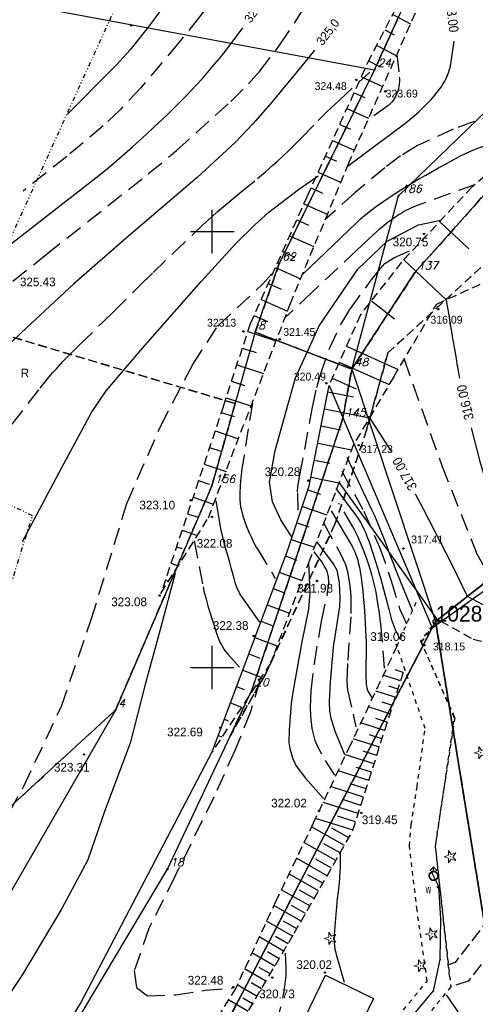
# Model space of a CAD drawing. Extents: x 4615668 to 9294084, y 5331114 to 10688993.
# Tile 105 of 181: x 4655823 to 4655875, y 5335424 to 5335537. Entities that reach past the tile are written whole.
import ezdxf
from ezdxf.enums import TextEntityAlignment as Align

# ---------------------------------------------------------------- set-up
doc = ezdxf.new("R2010")
doc.units = 0
doc.header["$MEASUREMENT"] = 0
for name, pattern in [('CHODNIK', [2, 1.5, -0.5]), ('DIVIDE', [1.25, 0.5, -0.25, 0, -0.25, 0, -0.25]), ('DROGA', [1, 0.5, -0.5]), ('GEN7', [13.75, 9.75, -1.5, 1, -1.5]), ('KONTUR', [1.5, 1, -0.5]), ('SKARPA1', [1.5, 1, -0.5]), ('UZYTEK', [1.5, 1, -0.5]), ('WARSTWICA', [3, 2, -1])]:
    doc.linetypes.add(name, pattern=pattern)
for name, color, linetype in [('1', 7, 'Continuous'), ('10', 7, 'Continuous'), ('13', 7, 'Continuous'), ('16', 7, 'Continuous'), ('17', 7, 'Continuous'), ('2', 7, 'Continuous'), ('25', 7, 'Continuous'), ('38', 7, 'Continuous'), ('47', 7, 'Continuous'), ('50', 7, 'Continuous'), ('51', 7, 'Continuous'), ('52', 7, 'Continuous'), ('57', 7, 'Continuous'), ('58', 7, 'Continuous'), ('59', 7, 'Continuous'), ('60', 7, 'Continuous'), ('62', 7, 'Continuous'), ('7', 4, 'GEN7'), ('9', 7, 'Continuous'), ('SZZPZ_922', 7, 'Continuous')]:
    doc.layers.add(name, color=color, linetype=linetype)
doc.styles.add('ITALICT', font='ITALICT', dxfattribs={"height": 0.2})
doc.styles.add('txt', font='TXT', dxfattribs={"height": 0.2})

# ---------------------------------------------------------------- blocks, each defined once
blk = doc.blocks.new('203')
at = {"layer": '57', "color": 3, "linetype": 'Continuous'}
blk.add_circle((0, 0), 0.045, dxfattribs=at)
blk = doc.blocks.new('DI')
at = {"layer": 'SZZPZ_922', "color": 7, "linetype": 'Continuous', "lineweight": 13}
for p, q in [((-0.74, 0), (-0.23, 0.16)), ((-0.23, 0.7), (0.09, 0.27)), ((-0.23, 0.16), (-0.23, 0.7)), ((0.09, 0.27), (0.6, 0.43)), ((0.6, 0.43), (0.28, 0)), ((-0.23, -0.17), (-0.74, 0)), ((-0.23, -0.7), (-0.23, -0.17)), ((0.09, -0.27), (-0.23, -0.7)), ((0.6, -0.43), (0.09, -0.27)), ((0.28, 0), (0.6, -0.43))]:
    blk.add_line(p, q, dxfattribs=at)
blk.add_circle((0, 0), 0.0203, dxfattribs=at)
blk = doc.blocks.new('WYS')
at = {"layer": '52', "color": 67, "linetype": 'Continuous'}
blk.add_circle((0, 0), 0.08, dxfattribs=at)
blk = doc.blocks.new('*M2252')
at = {"layer": '25', "color": 165, "linetype": 'Continuous'}
blk.add_lwpolyline([(129.515, 148.681), (135.725, 159.181), (140.915, 166.691), (144.955, 174.461), (149.215, 181.711), (155.995, 191.911), (159.565, 196.901), (163.485, 202.201), (165.775, 204.951), (166.565, 208.521), (166.645, 213.161), (166.415, 216.911), (165.645, 218.451)], dxfattribs=at)
blk.add_lwpolyline([(129.515, 148.681), (135.725, 159.181), (140.915, 166.691), (144.955, 174.461), (149.215, 181.711), (155.995, 191.911), (159.565, 196.901), (163.485, 202.201), (165.775, 204.951), (166.565, 208.521), (166.645, 213.161), (166.415, 216.911), (165.645, 218.451)], dxfattribs=at)
for p in [(165.645, 218.451), (166.415, 216.911), (166.645, 213.161), (166.565, 208.521), (165.775, 204.951), (163.485, 202.201), (159.565, 196.901), (155.995, 191.911), (149.215, 181.711), (144.955, 174.461), (140.915, 166.691), (135.725, 159.181), (129.515, 148.681)]:
    blk.add_point(p, dxfattribs=at)
blk = doc.blocks.new('*M2262')
at = {"layer": '25', "color": 165, "linetype": 'Continuous'}
blk.add_lwpolyline([(0.5, 0), (0.5, 0.1), (0.5, 0.2), (0.4, 0.2), (0.4, 0.3), (0.4, 0.4), (0.3, 0.4), (0.2, 0.4), (0.2, 0.5), (0.1, 0.5), (0, 0.5), (-0.1, 0.5), (-0.2, 0.5), (-0.2, 0.4), (-0.3, 0.4), (-0.4, 0.4), (-0.4, 0.3), (-0.4, 0.2), (-0.5, 0.2), (-0.5, 0.1), (-0.5, 0), (-0.5, -0.1), (-0.5, -0.2), (-0.4, -0.2), (-0.4, -0.3), (-0.4, -0.4), (-0.3, -0.4), (-0.2, -0.4), (-0.2, -0.5), (-0.1, -0.5), (0, -0.5), (0.1, -0.5), (0.2, -0.5), (0.2, -0.4), (0.3, -0.4), (0.4, -0.4), (0.4, -0.3), (0.4, -0.2), (0.5, -0.2), (0.5, -0.1), (0.5, 0)], dxfattribs=at)
blk.add_lwpolyline([(0.5, 0), (0.5, 0.1), (0.5, 0.2), (0.4, 0.2), (0.4, 0.3), (0.4, 0.4), (0.3, 0.4), (0.2, 0.4), (0.2, 0.5), (0.1, 0.5), (0, 0.5), (-0.1, 0.5), (-0.2, 0.5), (-0.2, 0.4), (-0.3, 0.4), (-0.4, 0.4), (-0.4, 0.3), (-0.4, 0.2), (-0.5, 0.2), (-0.5, 0.1), (-0.5, 0), (-0.5, -0.1), (-0.5, -0.2), (-0.4, -0.2), (-0.4, -0.3), (-0.4, -0.4), (-0.3, -0.4), (-0.2, -0.4), (-0.2, -0.5), (-0.1, -0.5), (0, -0.5), (0.1, -0.5), (0.2, -0.5), (0.2, -0.4), (0.3, -0.4), (0.4, -0.4), (0.4, -0.3), (0.4, -0.2), (0.5, -0.2), (0.5, -0.1), (0.5, 0)], dxfattribs=at)
for p in [(-0.5, 0.2), (-0.5, 0.1), (-0.4, 0.4), (-0.4, 0.3), (-0.4, 0.2), (-0.3, 0.4), (-0.2, 0.5), (-0.2, 0.4), (-0.1, 0.5), (0, 0.5), (0.1, 0.5), (0.2, 0.5), (0.2, 0.4), (0.3, 0.4), (0.4, 0.4), (0.4, 0.3), (0.4, 0.2), (0.5, 0.2), (0.5, 0.1), (0.5, 0), (-0.5, 0), (-0.5, -0.1), (-0.5, -0.2), (-0.4, -0.2), (-0.4, -0.3), (-0.4, -0.4), (-0.3, -0.4), (-0.2, -0.4), (-0.2, -0.5), (-0.1, -0.5), (0, -0.5), (0.1, -0.5), (0.2, -0.4), (0.2, -0.5), (0.3, -0.4), (0.4, -0.2), (0.4, -0.3), (0.4, -0.4), (0.5, -0.1), (0.5, -0.2)]:
    blk.add_point(p, dxfattribs=at)
blk = doc.blocks.new('800')
at = {"layer": '25', "color": 165, "linetype": 'Continuous'}
blk.add_blockref('*M2262', (0, 0), dxfattribs=at)
blk = doc.blocks.new('*M2256')
at = {"layer": '25', "color": 165, "linetype": 'Continuous'}
blk.add_lwpolyline([(5, 0), (4.9, 0.8), (4.8, 1.5), (4.5, 2.3), (4, 2.9), (3.5, 3.5), (2.9, 4), (2.3, 4.5), (1.5, 4.8), (0.8, 4.9), (0, 5), (-0.8, 4.9), (-1.6, 4.8), (-2.3, 4.5), (-2.9, 4), (-3.5, 3.5), (-4.1, 2.9), (-4.5, 2.3), (-4.8, 1.5), (-4.9, 0.8), (-5, 0), (-4.9, -0.8), (-4.7, -1.6), (-4.4, -2.3), (-4, -3), (-3.5, -3.5), (-2.9, -4.1), (-2.3, -4.5), (-1.5, -4.8), (-0.8, -4.9), (0, -5), (0.8, -4.9), (1.6, -4.7), (2.3, -4.4), (3, -4), (3.6, -3.5), (4.1, -2.9), (4.5, -2.2), (4.8, -1.5), (4.9, -0.8), (5, 0)], dxfattribs=at)
blk.add_lwpolyline([(5, 0), (4.9, 0.8), (4.8, 1.5), (4.5, 2.3), (4, 2.9), (3.5, 3.5), (2.9, 4), (2.3, 4.5), (1.5, 4.8), (0.8, 4.9), (0, 5), (-0.8, 4.9), (-1.6, 4.8), (-2.3, 4.5), (-2.9, 4), (-3.5, 3.5), (-4.1, 2.9), (-4.5, 2.3), (-4.8, 1.5), (-4.9, 0.8), (-5, 0), (-4.9, -0.8), (-4.7, -1.6), (-4.4, -2.3), (-4, -3), (-3.5, -3.5), (-2.9, -4.1), (-2.3, -4.5), (-1.5, -4.8), (-0.8, -4.9), (0, -5), (0.8, -4.9), (1.6, -4.7), (2.3, -4.4), (3, -4), (3.6, -3.5), (4.1, -2.9), (4.5, -2.2), (4.8, -1.5), (4.9, -0.8), (5, 0)], dxfattribs=at)
for p in [(-4.9, 0.8), (-4.8, 1.5), (-4.5, 2.3), (-4.1, 2.9), (-3.5, 3.5), (-2.9, 4), (-2.3, 4.5), (-1.6, 4.8), (-0.8, 4.9), (0, 5), (0.8, 4.9), (1.5, 4.8), (2.3, 4.5), (2.9, 4), (3.5, 3.5), (4, 2.9), (4.5, 2.3), (4.8, 1.5), (4.9, 0.8), (5, 0), (-5, 0), (-4.9, -0.8), (-4.7, -1.6), (-4.4, -2.3), (-4, -3), (-3.5, -3.5), (-2.9, -4.1), (-2.3, -4.5), (-1.5, -4.8), (-0.8, -4.9), (0, -5), (0.8, -4.9), (1.6, -4.7), (2.3, -4.4), (3, -4), (3.6, -3.5), (4.1, -2.9), (4.5, -2.2), (4.8, -1.5), (4.9, -0.8)]:
    blk.add_point(p, dxfattribs=at)
blk = doc.blocks.new('*M2257')
at = {"layer": '25', "color": 165, "linetype": 'Continuous'}
blk.add_lwpolyline([(5, 0), (4.9, 0.8), (4.8, 1.5), (4.5, 2.3), (4, 2.9), (3.5, 3.5), (2.9, 4), (2.3, 4.5), (1.5, 4.8), (0.8, 4.9), (0, 5), (-0.8, 4.9), (-1.6, 4.8), (-2.3, 4.5), (-2.9, 4), (-3.5, 3.5), (-4.1, 2.9), (-4.5, 2.3), (-4.8, 1.5), (-4.9, 0.8), (-5, 0), (-4.9, -0.8), (-4.7, -1.6), (-4.4, -2.3), (-4, -3), (-3.5, -3.5), (-2.9, -4.1), (-2.3, -4.5), (-1.5, -4.8), (-0.8, -4.9), (0, -5), (0.8, -4.9), (1.6, -4.7), (2.3, -4.4), (3, -4), (3.6, -3.5), (4.1, -2.9), (4.5, -2.2), (4.8, -1.5), (4.9, -0.8), (5, 0)], dxfattribs=at)
blk.add_lwpolyline([(5, 0), (4.9, 0.8), (4.8, 1.5), (4.5, 2.3), (4, 2.9), (3.5, 3.5), (2.9, 4), (2.3, 4.5), (1.5, 4.8), (0.8, 4.9), (0, 5), (-0.8, 4.9), (-1.6, 4.8), (-2.3, 4.5), (-2.9, 4), (-3.5, 3.5), (-4.1, 2.9), (-4.5, 2.3), (-4.8, 1.5), (-4.9, 0.8), (-5, 0), (-4.9, -0.8), (-4.7, -1.6), (-4.4, -2.3), (-4, -3), (-3.5, -3.5), (-2.9, -4.1), (-2.3, -4.5), (-1.5, -4.8), (-0.8, -4.9), (0, -5), (0.8, -4.9), (1.6, -4.7), (2.3, -4.4), (3, -4), (3.6, -3.5), (4.1, -2.9), (4.5, -2.2), (4.8, -1.5), (4.9, -0.8), (5, 0)], dxfattribs=at)
for p in [(-4.9, 0.8), (-4.8, 1.5), (-4.5, 2.3), (-4.1, 2.9), (-3.5, 3.5), (-2.9, 4), (-2.3, 4.5), (-1.6, 4.8), (-0.8, 4.9), (0, 5), (0.8, 4.9), (1.5, 4.8), (2.3, 4.5), (2.9, 4), (3.5, 3.5), (4, 2.9), (4.5, 2.3), (4.8, 1.5), (4.9, 0.8), (5, 0), (-5, 0), (-4.9, -0.8), (-4.7, -1.6), (-4.4, -2.3), (-4, -3), (-3.5, -3.5), (-2.9, -4.1), (-2.3, -4.5), (-1.5, -4.8), (-0.8, -4.9), (0, -5), (0.8, -4.9), (1.6, -4.7), (2.3, -4.4), (3, -4), (3.6, -3.5), (4.1, -2.9), (4.5, -2.2), (4.8, -1.5), (4.9, -0.8)]:
    blk.add_point(p, dxfattribs=at)
blk = doc.blocks.new('*M2258')
at = {"layer": '25', "color": 165, "linetype": 'Continuous'}
blk.add_line((0, 5), (0, 10), dxfattribs=at)
blk.add_line((0, 5), (0, 10), dxfattribs=at)
for p in [(0, 10), (0, 5)]:
    blk.add_point(p, dxfattribs=at)
blk = doc.blocks.new('*M2259')
at = {"layer": '25', "color": 165, "linetype": 'Continuous'}
blk.add_line((-3.5, 6.5), (0, 10), dxfattribs=at)
blk.add_line((-3.5, 6.5), (0, 10), dxfattribs=at)
for p in [(-3.5, 6.5), (0, 10)]:
    blk.add_point(p, dxfattribs=at)
blk = doc.blocks.new('*M2260')
at = {"layer": '25', "color": 165, "linetype": 'Continuous'}
blk.add_line((0, 10), (3.5, 6.5), dxfattribs=at)
blk.add_line((0, 10), (3.5, 6.5), dxfattribs=at)
for p in [(0, 10), (3.5, 6.5)]:
    blk.add_point(p, dxfattribs=at)
blk = doc.blocks.new('HYP')
at = {"layer": '25', "color": 165, "linetype": 'Continuous'}
for name in ['*M2256', '*M2257', '*M2259', '*M2258', '*M2260']:
    blk.add_blockref(name, (0, 0), dxfattribs=at)

msp = doc.modelspace()

# ---------------------------------------------------------------- linework, layer by layer
at = {"layer": '1', "color": 2, "linetype": 'Continuous'}
for points in [[(4655870.587, 5335468.295), (4655841.039, 5335411.501), (4655818.654, 5335376.672)], [(4655870.587, 5335468.295), (4655877.367, 5335426.335), (4655899.067, 5335407.035), (4655884.219, 5335384.152), (4655877.687, 5335374.085), (4655910.757, 5335310.245), (4655926.837, 5335250.755), (4655900.717, 5335171.155)]]:
    msp.add_lwpolyline(points, dxfattribs=at)
at = {"layer": '13', "color": 7, "linetype": 'Continuous'}
msp.add_lwpolyline([(4655863.466, 5335425.041), (4655857.365, 5335412.507), (4655851.869, 5335415.182), (4655857.969, 5335427.717)], close=True, dxfattribs=at)
at = {"layer": '16', "color": 7, "linetype": 'CHODNIK'}
for points in [[(4655959.203, 5335448.067), (4655949.486, 5335441.586), (4655940.917, 5335438.938), (4655929.519, 5335439.692), (4655916.991, 5335444.183), (4655906.334, 5335443.92), (4655891.638, 5335440.826), (4655880.536, 5335439.218), (4655872.809, 5335429.176), (4655872.044, 5335428.927)], [(4655961.111, 5335446.345), (4655950.571, 5335439.31), (4655941.299, 5335436.407), (4655929.004, 5335437.221), (4655916.586, 5335441.673), (4655906.625, 5335441.426), (4655892.074, 5335438.362), (4655881.9, 5335436.889), (4655874.319, 5335427.037), (4655872.317, 5335426.386)]]:
    msp.add_lwpolyline(points, dxfattribs=at)
at = {"layer": '17', "color": 97, "linetype": 'DROGA'}
for points in [[(4655801.928, 5335304.885), (4655803.02, 5335306.009), (4655809.755, 5335307.068), (4655821.306, 5335343.103), (4655827.596, 5335360.253), (4655831.251, 5335367.844), (4655840.188, 5335383.632), (4655845.478, 5335392.955), (4655849.91, 5335403.186), (4655857.29, 5335412.248), (4655869.626, 5335427.054), (4655868.456, 5335435.209), (4655867.591, 5335442.554), (4655867.764, 5335444.983), (4655868.456, 5335449.32), (4655869.378, 5335456.029), (4655866.146, 5335465.486), (4655868.568, 5335470.98)], [(4655870.182, 5335467.8), (4655868.856, 5335466.065), (4655872.777, 5335457.274), (4655870.531, 5335442.551), (4655872.32, 5335426.39), (4655852.958, 5335402.656), (4655848.873, 5335393.372), (4655837.408, 5335372.521), (4655830.348, 5335359.715), (4655824.196, 5335342.403), (4655814.488, 5335310.567), (4655812.073, 5335303.293), (4655813.104, 5335298.365)], [(4655872.187, 5335427.604), (4655870.576, 5335442.507), (4655872.738, 5335457.215), (4655868.97, 5335465.931), (4655870.18, 5335467.567)]]:
    msp.add_lwpolyline(points, dxfattribs=at)
at = {"layer": '2', "color": 5, "linetype": 'Continuous'}
for p, q in [((4655863.585, 5335531.579), (4655870.517, 5335546.844)), ((4655815.271, 5335540.602), (4655863.585, 5335531.579)), ((4655890.034, 5335540.036), (4655866.325, 5335517.137)), ((4655863.585, 5335531.579), (4655852.652, 5335509.363)), ((4655868.216, 5335508.332), (4655882.12, 5335523.957)), ((4655860.974, 5335497.259), (4655866.325, 5335517.137)), ((4655849.901, 5335501.481), (4655852.652, 5335509.363)), ((4655860.974, 5335497.259), (4655868.216, 5335508.332)), ((4655849.901, 5335501.481), (4655844.929, 5335483.855)), ((4655849.901, 5335501.481), (4655860.974, 5335497.259)), ((4655860.974, 5335497.259), (4655859.904, 5335491.468)), ((4655860.974, 5335497.259), (4655870.587, 5335468.295)), ((4655849.551, 5335460.518), (4655859.904, 5335491.468)), ((4655895.067, 5335487.645), (4655870.587, 5335468.295)), ((4655870.587, 5335468.295), (4655895.067, 5335487.645)), ((4655844.929, 5335483.855), (4655833.866, 5335458.138)), ((4655841.039, 5335411.501), (4655870.587, 5335468.295)), ((4655870.587, 5335468.295), (4655841.039, 5335411.501)), ((4655870.587, 5335468.295), (4655877.367, 5335426.335)), ((4655877.367, 5335426.335), (4655870.587, 5335468.295)), ((4655839.828, 5335439.902), (4655849.551, 5335460.518)), ((4655833.866, 5335458.138), (4655819.952, 5335434.021)), ((4655826.884, 5335418.176), (4655839.828, 5335439.902))]:
    msp.add_line(p, q, dxfattribs=at)
at = {"layer": '38', "color": 97, "linetype": 'Continuous'}
for points in [[(4655856.102, 5335483.865), (4655858.385, 5335495.383), (4655870.18, 5335467.567), (4655901.047, 5335489.6), (4655919.475, 5335501.407), (4655942.582, 5335500.661), (4655954.861, 5335497.336), (4655974.836, 5335505.586)], [(4655729.623, 5335300.375), (4655741.579, 5335314.115), (4655760.71, 5335330.056), (4655776.517, 5335347.918), (4655786.198, 5335358.74), (4655801.369, 5335380.153), (4655817.116, 5335403.882), (4655829.846, 5335424.498), (4655844.968, 5335453.356), (4655853.584, 5335476.418), (4655856.102, 5335483.865)]]:
    msp.add_lwpolyline(points, dxfattribs=at)
at = {"layer": '50', "color": 245, "linetype": 'WARSTWICA'}
for points in [[(4655817.436, 5335503.594), (4655825.942, 5335510.407), (4655837.637, 5335519.649), (4655840.862, 5335522.32), (4655847.088, 5335527.943), (4655849.114, 5335529.974), (4655850.383, 5335531.401), (4655852.734, 5335534.428), (4655854.667, 5335537.351), (4655855.857, 5335539.347), (4655858.109, 5335543.434), (4655860.01, 5335547.304), (4655860.819, 5335549.325), (4655861.886, 5335552.812), (4655862.24, 5335554.58), (4655862.473, 5335557.264), (4655862.532, 5335563.011)], [(4655854.862, 5335562.968), (4655853.09, 5335553.075), (4655852.822, 5335551.925), (4655851.977, 5335549.722), (4655850.822, 5335547.626), (4655848.069, 5335543.655), (4655843.526, 5335537.638), (4655841.158, 5335534.709), (4655836.773, 5335529.506), (4655834.435, 5335527.03), (4655832.453, 5335525.152), (4655828.292, 5335521.639), (4655823.274, 5335517.675)], [(4655866.126, 5335533.322), (4655866.418, 5335530.751), (4655866.433, 5335530.575), (4655866.437, 5335530.215), (4655866.42, 5335529.972), (4655866.374, 5335529.645), (4655866.341, 5335529.482), (4655866.244, 5335529.12), (4655866.113, 5335528.769), (4655866.036, 5335528.6), (4655865.906, 5335528.355), (4655865.705, 5335528.05), (4655865.593, 5335527.908), (4655865.412, 5335527.711), (4655865.215, 5335527.535), (4655865.11, 5335527.455), (4655862.776, 5335525.783)], [(4655816.51, 5335483.801), (4655825.221, 5335495.069), (4655825.5, 5335495.425), (4655826.072, 5335496.124), (4655826.661, 5335496.809), (4655827.063, 5335497.259), (4655827.883, 5335498.142), (4655828.511, 5335498.794), (4655829.792, 5335500.075), (4655832.398, 5335502.598), (4655833.692, 5335503.867), (4655836.681, 5335506.835), (4655838.182, 5335508.312), (4655840.445, 5335510.514), (4655842.727, 5335512.697), (4655843.877, 5335513.78), (4655844.872, 5335514.687), (4655845.546, 5335515.279), (4655846.916, 5335516.44), (4655848.301, 5335517.584), (4655850.147, 5335519.109), (4655851.061, 5335519.882), (4655851.963, 5335520.667), (4655852.409, 5335521.066), (4655853.069, 5335521.674), (4655853.801, 5335522.376), (4655854.283, 5335522.85), (4655855.235, 5335523.811), (4655857.124, 5335525.749), (4655858.077, 5335526.708), (4655859.049, 5335527.649), (4655859.544, 5335528.109), (4655863.028, 5335531.302)], [(4655883.123, 5335531.678), (4655882.02, 5335529.253), (4655881.748, 5335528.79), (4655880.976, 5335528.048), (4655879.994, 5335527.49), (4655877.847, 5335526.631), (4655872.614, 5335524.789), (4655868.502, 5335522.883), (4655866.567, 5335521.694), (4655864.755, 5335520.352), (4655861.324, 5335517.468), (4655857.891, 5335514.363)], [(4655875.076, 5335518.401), (4655868.568, 5335516.052), (4655868.267, 5335515.938), (4655867.677, 5335515.682), (4655867.104, 5335515.391), (4655866.731, 5335515.18), (4655866.486, 5335515.033), (4655866.003, 5335514.722), (4655865.472, 5335514.349), (4655865.125, 5335514.089), (4655864.444, 5335513.546), (4655864.11, 5335513.264), (4655863.453, 5335512.686), (4655862.808, 5335512.095), (4655861.543, 5335510.905), (4655856.441, 5335506.094), (4655853.263, 5335503.076)], [(4655854.83, 5335481.061), (4655854.763, 5335483.155), (4655854.799, 5335483.803), (4655855.031, 5335485.09), (4655856.453, 5335492.873), (4655856.977, 5335495.149), (4655857.4, 5335496.646), (4655858.418, 5335499.609), (4655859.72, 5335502.375), (4655860.774, 5335504.11), (4655863.182, 5335507.454), (4655864.209, 5335508.763), (4655864.777, 5335509.345), (4655865.774, 5335510.006), (4655868.092, 5335511.035)], [(4655820.296, 5335443.873), (4655823.36, 5335449.417), (4655827.686, 5335458.576), (4655831.099, 5335468.529), (4655835.184, 5335481.846), (4655839.021, 5335490.674), (4655842.746, 5335497.784), (4655845.622, 5335502.225), (4655850.729, 5335506.986), (4655851.81, 5335508.191)], [(4655866.967, 5335498.372), (4655871.286, 5335486.177), (4655875.303, 5335476.053), (4655876.929, 5335473.215), (4655878.2, 5335472.249), (4655881.556, 5335472.503), (4655888.268, 5335474.64), (4655900.655, 5335480.888), (4655905.536, 5335483.126), (4655910.81, 5335483.636), (4655916.607, 5335483.483), (4655923.015, 5335482.32)], [(4655849.578, 5335493.348), (4655848.5, 5335486.663), (4655848.38, 5335485.854), (4655848.327, 5335485.447), (4655848.259, 5335484.836), (4655848.183, 5335483.918), (4655848.139, 5335483.001), (4655848.13, 5335482.544), (4655848.139, 5335482.168), (4655848.159, 5335481.918), (4655848.228, 5335481.419), (4655848.276, 5335481.171), (4655848.396, 5335480.677), (4655848.545, 5335480.187), (4655848.657, 5335479.862), (4655848.905, 5335479.216), (4655849.248, 5335478.396), (4655849.426, 5335477.995), (4655849.709, 5335477.406), (4655850.017, 5335476.831), (4655850.184, 5335476.549), (4655852.204, 5335473.24)], [(4655859.825, 5335485.534), (4655862.336, 5335480.946), (4655864.166, 5335476.826), (4655865.499, 5335472.967), (4655866.455, 5335469.798), (4655867.245, 5335468.047)], [(4655864.715, 5335462.932), (4655864.383, 5335467.185), (4655864.342, 5335467.656), (4655864.238, 5335468.594), (4655864.11, 5335469.53), (4655864.013, 5335470.152), (4655863.801, 5335471.396), (4655863.712, 5335471.86), (4655863.504, 5335472.778), (4655863.259, 5335473.686), (4655863.077, 5335474.287), (4655862.949, 5335474.687), (4655862.678, 5335475.483), (4655862.273, 5335476.599), (4655862.058, 5335477.15), (4655861.709, 5335477.964), (4655861.452, 5335478.494), (4655861.316, 5335478.755), (4655861.099, 5335479.14), (4655859.478, 5335481.892)], [(4655857.773, 5335479.525), (4655859.727, 5335475.98), (4655860.234, 5335474.843), (4655860.477, 5335474.043), (4655860.766, 5335472.395), (4655860.854, 5335471.214), (4655860.849, 5335468.85), (4655860.475, 5335463.471), (4655860.396, 5335461.442), (4655860.475, 5335460.43), (4655861.14, 5335457.678), (4655861.431, 5335456.219)], [(4655842.881, 5335477.538), (4655843.924, 5335472.271), (4655844.024, 5335471.799), (4655844.256, 5335470.862), (4655844.52, 5335469.934), (4655845.102, 5335468.085), (4655845.464, 5335466.966), (4655845.666, 5335466.412), (4655845.896, 5335465.873), (4655846.024, 5335465.612), (4655846.212, 5335465.275), (4655846.314, 5335465.112), (4655846.478, 5335464.875), (4655846.752, 5335464.54), (4655848.401, 5335462.717)], [(4655859.022, 5335450.659), (4655857.525, 5335453.078), (4655857.038, 5335454.01), (4655856.785, 5335454.668), (4655856.444, 5335456.038), (4655856.272, 5335457.469), (4655856.233, 5335458.426), (4655856.319, 5335460.333), (4655856.692, 5335463.487), (4655857.482, 5335468.324), (4655858.147, 5335471.271), (4655858.344, 5335472.718), (4655858.313, 5335473.44), (4655858.151, 5335474.079), (4655857.482, 5335475.233), (4655856.65, 5335476.275)], [(4655850.428, 5335461.491), (4655849.361, 5335457.927), (4655847.555, 5335453.488), (4655845.152, 5335448.167), (4655840.687, 5335439.054), (4655837.707, 5335433.091), (4655836.037, 5335428.262), (4655836.27, 5335426.315), (4655837.552, 5335425.38), (4655840.813, 5335425.497), (4655844.152, 5335426.003), (4655847.375, 5335426.276)], [(4655854.958, 5335413.518), (4655852.323, 5335414.061), (4655851.983, 5335414.287), (4655851.638, 5335415.147), (4655851.415, 5335416.503), (4655851.457, 5335417.175), (4655852.391, 5335422.154), (4655853.221, 5335425.847), (4655853.438, 5335427.679), (4655853.438, 5335428.598), (4655853.365, 5335430.263)], [(4655871.8, 5335425.496), (4655871.989, 5335425.209), (4655872.384, 5335424.644), (4655872.906, 5335423.889), (4655873.149, 5335423.5), (4655873.368, 5335423.098), (4655873.467, 5335422.891), (4655873.624, 5335422.531), (4655873.919, 5335421.803), (4655874.465, 5335420.332), (4655874.741, 5335419.597)]]:
    msp.add_lwpolyline(points, dxfattribs=at)
at = {"layer": '50', "color": 216, "linetype": 'Continuous'}
for points in [[(4655840.877, 5335540.948), (4655840.077, 5335539.808), (4655839.537, 5335539.052), (4655838.441, 5335537.551), (4655837.505, 5335536.308), (4655837.027, 5335535.694), (4655836.296, 5335534.784), (4655835.547, 5335533.889), (4655835.165, 5335533.449), (4655834.385, 5335532.583), (4655833.986, 5335532.158), (4655833.376, 5335531.532), (4655828.356, 5335526.497)], [(4655821.098, 5335510.993), (4655830.254, 5335518.102), (4655831.636, 5335519.193), (4655832.547, 5335519.933), (4655833.151, 5335520.431), (4655834.346, 5335521.441), (4655835.234, 5335522.209), (4655835.822, 5335522.726), (4655836.986, 5335523.773), (4655837.563, 5335524.303), (4655838.707, 5335525.374), (4655839.837, 5335526.462), (4655840.582, 5335527.196), (4655842.056, 5335528.685), (4655842.672, 5335529.329), (4655843.078, 5335529.762), (4655843.876, 5335530.639), (4655844.269, 5335531.083), (4655845.041, 5335531.98), (4655845.798, 5335532.891), (4655846.293, 5335533.505), (4655847.265, 5335534.75), (4655848.492, 5335536.377)], [(4655860.437, 5335520.495), (4655866.854, 5335525.273), (4655867.41, 5335525.701), (4655867.683, 5335525.92), (4655868.084, 5335526.256), (4655868.671, 5335526.777), (4655869.24, 5335527.322), (4655869.519, 5335527.604), (4655870.066, 5335528.188), (4655870.334, 5335528.49), (4655870.73, 5335528.958), (4655871.056, 5335529.379), (4655871.209, 5335529.595), (4655871.424, 5335529.927), (4655871.622, 5335530.266), (4655871.713, 5335530.439), (4655871.882, 5335530.79), (4655871.959, 5335530.968), (4655872.064, 5335531.239), (4655872.185, 5335531.605), (4655872.237, 5335531.79), (4655872.304, 5335532.071), (4655872.378, 5335532.497), (4655872.699, 5335534.871)], [(4655855.273, 5335508.056), (4655861.459, 5335513.999), (4655861.928, 5335514.434), (4655862.249, 5335514.715), (4655862.908, 5335515.256), (4655863.246, 5335515.518), (4655863.932, 5335516.027), (4655864.633, 5335516.519), (4655866.059, 5335517.472), (4655866.585, 5335517.812), (4655867.648, 5335518.47), (4655868.723, 5335519.103), (4655869.447, 5335519.514), (4655870.91, 5335520.317), (4655871.701, 5335520.752), (4655872.757, 5335521.336), (4655873.287, 5335521.62), (4655874.091, 5335522.026), (4655874.498, 5335522.216), (4655875.047, 5335522.452), (4655875.325, 5335522.561), (4655875.745, 5335522.713), (4655876.388, 5335522.911), (4655882.164, 5335524.493)], [(4655823.229, 5335477.475), (4655827.718, 5335485.947), (4655831.132, 5335492.26), (4655832.816, 5335494.762), (4655836.744, 5335499.37), (4655843.702, 5335507.29), (4655847.731, 5335511.693), (4655849.845, 5335513.807), (4655851.451, 5335515.235), (4655854.866, 5335517.835), (4655857.11, 5335519.435)], [(4655854.123, 5335477.922), (4655852.844, 5335479.947), (4655851.868, 5335482.04), (4655851.531, 5335484.269), (4655852.201, 5335487.913), (4655854.51, 5335496.242), (4655857.244, 5335502.199), (4655861.68, 5335508.704), (4655865.021, 5335511.926), (4655868.606, 5335513.81), (4655871.191, 5335514.33)], [(4655871.786, 5335505.202), (4655871.838, 5335504.893), (4655871.943, 5335504.273), (4655872.048, 5335503.654), (4655872.257, 5335502.415), (4655872.443, 5335501.314), (4655872.536, 5335500.763), (4655872.63, 5335500.213), (4655872.676, 5335499.938), (4655872.77, 5335499.387), (4655872.817, 5335499.112), (4655872.888, 5335498.699), (4655872.982, 5335498.149), (4655873.029, 5335497.874), (4655873.1, 5335497.461), (4655873.172, 5335497.049), (4655873.208, 5335496.842), (4655873.22, 5335496.774), (4655873.244, 5335496.638), (4655873.292, 5335496.365), (4655873.317, 5335496.229)], [(4655865.502, 5335487.813), (4655865.435, 5335487.918), (4655862.929, 5335491.847)], [(4655874.648, 5335490.512), (4655875.649, 5335486.667), (4655878.547, 5335476.978), (4655880.174, 5335474.841), (4655882.056, 5335473.773), (4655885.513, 5335474.587), (4655892.276, 5335477.334), (4655899.648, 5335481.302), (4655904.765, 5335483.738), (4655910.307, 5335484.501), (4655917.781, 5335484.45), (4655922.704, 5335484.146)], [(4655860.392, 5335487.142), (4655863.251, 5335481.15), (4655863.569, 5335480.459), (4655863.772, 5335479.995), (4655864.161, 5335479.058), (4655864.712, 5335477.639), (4655865.427, 5335475.738), (4655865.793, 5335474.791), (4655866.066, 5335474.085), (4655866.432, 5335473.143), (4655866.622, 5335472.675), (4655867.91, 5335469.59)], [(4655859.13, 5335483.563), (4655861.369, 5335480.59), (4655861.596, 5335480.271), (4655861.739, 5335480.053), (4655862.004, 5335479.602), (4655862.128, 5335479.371), (4655862.359, 5335478.9), (4655862.57, 5335478.418), (4655862.702, 5335478.093), (4655862.946, 5335477.436), (4655863.428, 5335476.024), (4655863.731, 5335475.079), (4655863.925, 5335474.446), (4655864.294, 5335473.175), (4655865.208, 5335469.715), (4655865.544, 5335468.482), (4655865.738, 5335467.874), (4655865.892, 5335467.48), (4655865.979, 5335467.287), (4655866.123, 5335467.004), (4655866.538, 5335466.254)], [(4655923.905, 5335478.547), (4655919.029, 5335481.19), (4655915.368, 5335482.614), (4655911.758, 5335482.767), (4655908.047, 5335482.614), (4655903.032, 5335481.145), (4655890.879, 5335474.887), (4655882.367, 5335471.13), (4655878.96, 5335470.214), (4655875.961, 5335470.265), (4655874.232, 5335471.181), (4655872.452, 5335474.894), (4655869.147, 5335481.253), (4655868.277, 5335482.897)], [(4655850.42, 5335468.22), (4655848.401, 5335471.09), (4655848.313, 5335471.22), (4655848.152, 5335471.486), (4655848.007, 5335471.761), (4655847.919, 5335471.949), (4655847.761, 5335472.334), (4655847.655, 5335472.63), (4655847.47, 5335473.234), (4655847.151, 5335474.465), (4655846.987, 5335475.074), (4655846.748, 5335475.886), (4655846.431, 5335476.967), (4655846.284, 5335477.51), (4655846.091, 5335478.33), (4655846.011, 5335478.744), (4655845.405, 5335482.154)], [(4655856.936, 5335477.487), (4655858.932, 5335474.818), (4655859.255, 5335474.193), (4655859.514, 5335472.775), (4655859.614, 5335470.937), (4655859.555, 5335470.023), (4655858.849, 5335465.353), (4655858.475, 5335461.356), (4655858.381, 5335459.134), (4655858.435, 5335458.024), (4655858.559, 5335457.213), (4655859.059, 5335455.647), (4655860.138, 5335453.058)], [(4655856.024, 5335475.073), (4655856.149, 5335471.613), (4655856.014, 5335469.726), (4655855.234, 5335465.984), (4655854.238, 5335460.408), (4655854.026, 5335458.896), (4655853.781, 5335455.863), (4655853.771, 5335454.434), (4655853.858, 5335453.721), (4655854.155, 5335452.652), (4655854.564, 5335451.793), (4655855.651, 5335450.317), (4655857.73, 5335447.982)], [(4655840.701, 5335473.832), (4655839.085, 5335467.654), (4655837.271, 5335461.082), (4655835.555, 5335454.329), (4655832.633, 5335446.519), (4655830.715, 5335440.982), (4655827.727, 5335435.397), (4655823.217, 5335427.8), (4655818.547, 5335420.867), (4655815.787, 5335414.959), (4655813.776, 5335409.675), (4655813.17, 5335404.847), (4655813.778, 5335401.654), (4655814.821, 5335400.033), (4655817.75, 5335399.865), (4655822.978, 5335401.586), (4655828.06, 5335404.524), (4655832.672, 5335406.954), (4655836.004, 5335408.204), (4655836.711, 5335408.271)]]:
    msp.add_lwpolyline(points, dxfattribs=at)
at = {"layer": '50', "color": 7, "linetype": 'Continuous'}
for points in [[(4655856.714, 5335533.84), (4655855.451, 5335532.278), (4655851.602, 5335527.651), (4655849.618, 5335525.383), (4655847.583, 5335523.235), (4655843.239, 5335519.222), (4655834.852, 5335512.053), (4655829.078, 5335506.982), (4655823.053, 5335501.413), (4655816.334, 5335494.912), (4655810.722, 5335489.343)], [(4655858.598, 5335480.987), (4655860.843, 5335477.234), (4655861.003, 5335476.951), (4655861.103, 5335476.759), (4655861.285, 5335476.365), (4655861.368, 5335476.164), (4655861.517, 5335475.754), (4655861.646, 5335475.337), (4655861.72, 5335475.055), (4655861.842, 5335474.485), (4655861.991, 5335473.602), (4655862.078, 5335473.013), (4655862.226, 5335471.835), (4655862.288, 5335471.245), (4655862.393, 5335470.065), (4655862.474, 5335468.884), (4655862.518, 5335468.096), (4655862.589, 5335466.518), (4655862.603, 5335466.009), (4655862.602, 5335464.99), (4655862.571, 5335462.95), (4655862.589, 5335461.931), (4655862.612, 5335461.381), (4655862.634, 5335461.105), (4655862.673, 5335460.833), (4655862.701, 5335460.7), (4655862.777, 5335460.441), (4655862.828, 5335460.317), (4655862.921, 5335460.138), (4655863.296, 5335459.513)], [(4655859.627, 5335441.787), (4655859.627, 5335440.003), (4655859.619, 5335439.617), (4655859.568, 5335438.847), (4655859.516, 5335438.334), (4655859.394, 5335437.309), (4655859.313, 5335436.539), (4655859.034, 5335433.319), (4655858.968, 5335432.359), (4655858.957, 5335431.876), (4655858.968, 5335431.395), (4655858.984, 5335431.156), (4655859.043, 5335430.681), (4655859.087, 5335430.447), (4655859.173, 5335430.1), (4655860.08, 5335426.951)]]:
    msp.add_lwpolyline(points, dxfattribs=at)
at = {"layer": '51', "color": 3, "linetype": 'Continuous'}
for p, q in [((4655865.661, 5335537.926), (4655867.703, 5335536.871)), ((4655864.743, 5335536.149), (4655865.816, 5335535.595)), ((4655863.825, 5335534.372), (4655866.076, 5335533.209)), ((4655862.906, 5335532.596), (4655864.084, 5335531.987)), ((4655862.072, 5335530.778), (4655864.506, 5335529.676)), ((4655861.247, 5335528.956), (4655862.471, 5335528.402)), ((4655860.422, 5335527.134), (4655862.882, 5335526.021)), ((4655859.598, 5335525.312), (4655860.834, 5335524.753)), ((4655858.773, 5335523.49), (4655861.258, 5335522.365)), ((4655857.948, 5335521.668), (4655859.201, 5335521.101)), ((4655857.123, 5335519.846), (4655859.686, 5335518.686)), ((4655856.299, 5335518.024), (4655857.609, 5335517.431)), ((4655855.479, 5335516.2), (4655858.158, 5335515.004)), ((4655854.664, 5335514.374), (4655856.027, 5335513.765)), ((4655871.043, 5335514.172), (4655874.374, 5335511.039)), ((4655853.848, 5335512.547), (4655856.623, 5335511.308)), ((4655853.033, 5335510.721), (4655854.445, 5335510.091)), ((4655866.932, 5335509.802), (4655871.81, 5335505.213)), ((4655852.218, 5335508.895), (4655855.089, 5335507.613)), ((4655851.403, 5335507.068), (4655852.862, 5335506.417)), ((4655850.587, 5335505.242), (4655853.582, 5335503.905)), ((4655863.217, 5335505.093), (4655865.859, 5335503.033)), ((4655849.772, 5335503.416), (4655851.318, 5335502.726)), ((4655849.052, 5335501.553), (4655852.273, 5335500.497)), ((4655848.43, 5335499.652), (4655849.992, 5335499.14)), ((4655860.348, 5335499.868), (4655866.285, 5335497.217)), ((4655847.807, 5335497.751), (4655850.838, 5335496.758)), ((4655859.533, 5335498.041), (4655865.26, 5335495.485)), ((4655858.718, 5335496.215), (4655861.474, 5335494.984)), ((4655847.184, 5335495.851), (4655848.652, 5335495.37)), ((4655846.561, 5335493.95), (4655849.402, 5335493.02)), ((4655858.241, 5335494.655), (4655861.16, 5335494.076)), ((4655846.013, 5335492.289), (4655847.488, 5335491.797)), ((4655857.852, 5335492.693), (4655862.996, 5335491.674)), ((4655857.463, 5335490.731), (4655859.687, 5335490.291)), ((4655845.301, 5335490.154), (4655847.968, 5335489.265)), ((4655857.074, 5335488.77), (4655860.946, 5335488.002)), ((4655861.218, 5335488.701), (4655861.233, 5335488.707)), ((4655844.668, 5335488.257), (4655845.963, 5335487.825)), ((4655844.036, 5335486.359), (4655846.549, 5335485.521)), ((4655856.685, 5335486.808), (4655858.455, 5335486.457)), ((4655843.403, 5335484.462), (4655844.621, 5335484.056)), ((4655856.296, 5335484.846), (4655859.503, 5335484.21)), ((4655871.03, 5335468.174), (4655859.531, 5335484.284)), ((4655855.942, 5335483.393), (4655857.382, 5335482.906)), ((4655842.771, 5335482.565), (4655845.13, 5335481.778)), ((4655842.138, 5335480.667), (4655843.251, 5335480.296)), ((4655855.302, 5335481.498), (4655858.109, 5335480.549)), ((4655854.661, 5335479.603), (4655856.029, 5335479.141)), ((4655841.505, 5335478.77), (4655843.269, 5335478.182)), ((4655854.02, 5335477.709), (4655856.685, 5335476.808)), ((4655840.873, 5335476.873), (4655841.524, 5335476.656)), ((4655840.24, 5335474.976), (4655841.08, 5335474.695)), ((4655853.361, 5335475.821), (4655854.652, 5335475.338)), ((4655852.661, 5335473.947), (4655855.235, 5335472.986)), ((4655839.608, 5335473.078), (4655839.797, 5335473.015)), ((4655851.961, 5335472.074), (4655853.244, 5335471.594)), ((4655851.261, 5335470.2), (4655853.82, 5335469.244)), ((4655850.561, 5335468.327), (4655851.836, 5335467.85)), ((4655849.861, 5335466.453), (4655852.404, 5335465.503)), ((4655849.161, 5335464.58), (4655850.429, 5335464.106)), ((4655848.461, 5335462.706), (4655850.598, 5335461.908)), ((4655866.875, 5335462.459), (4655865.939, 5335462.759)), ((4655866.569, 5335461.507), (4655864.574, 5335462.148)), ((4655847.761, 5335460.833), (4655848.615, 5335460.514)), ((4655865.958, 5335459.603), (4655863.715, 5335460.323)), ((4655866.263, 5335460.555), (4655865.204, 5335460.895)), ((4655847.061, 5335458.959), (4655848.342, 5335458.481)), ((4655865.652, 5335458.651), (4655864.469, 5335459.03)), ((4655865.346, 5335457.698), (4655862.856, 5335458.498)), ((4655846.361, 5335457.086), (4655846.787, 5335456.926)), ((4655865.04, 5335456.746), (4655863.733, 5335457.166)), ((4655864.735, 5335455.794), (4655861.992, 5335456.663)), ((4655845.661, 5335455.212), (4655846.086, 5335455.054)), ((4655864.131, 5335453.888), (4655861.132, 5335454.837)), ((4655864.433, 5335454.841), (4655862.997, 5335455.295)), ((4655863.829, 5335452.934), (4655862.265, 5335453.429)), ((4655863.527, 5335451.981), (4655860.269, 5335453.013)), ((4655862.923, 5335450.074), (4655859.403, 5335451.189)), ((4655863.225, 5335451.028), (4655861.53, 5335451.564)), ((4655862.319, 5335448.168), (4655858.537, 5335449.366)), ((4655862.621, 5335449.121), (4655860.796, 5335449.699)), ((4655862.017, 5335447.214), (4655860.061, 5335447.834)), ((4655861.715, 5335446.261), (4655857.672, 5335447.542)), ((4655861.111, 5335444.354), (4655856.806, 5335445.718)), ((4655861.413, 5335445.308), (4655859.326, 5335445.969)), ((4655860.12, 5335442.617), (4655856.353, 5335444.768)), ((4655860.616, 5335443.486), (4655858.7, 5335444.579)), ((4655859.129, 5335440.88), (4655855.486, 5335442.96)), ((4655859.624, 5335441.749), (4655857.772, 5335442.806)), ((4655858.137, 5335439.143), (4655854.619, 5335441.152)), ((4655858.633, 5335440.012), (4655856.843, 5335441.034)), ((4655857.145, 5335437.407), (4655853.752, 5335439.344)), ((4655857.641, 5335438.275), (4655855.913, 5335439.262)), ((4655856.154, 5335435.67), (4655852.885, 5335437.536)), ((4655856.649, 5335436.538), (4655854.984, 5335437.489)), ((4655855.162, 5335433.933), (4655852.026, 5335435.723)), ((4655855.658, 5335434.801), (4655854.055, 5335435.717)), ((4655854.165, 5335432.199), (4655851.207, 5335433.942)), ((4655854.666, 5335433.064), (4655853.137, 5335433.938)), ((4655853.15, 5335430.476), (4655850.367, 5335432.115)), ((4655853.658, 5335431.337), (4655852.223, 5335432.183)), ((4655852.135, 5335428.753), (4655849.527, 5335430.289)), ((4655852.642, 5335429.614), (4655851.295, 5335430.408)), ((4655851.119, 5335427.03), (4655848.687, 5335428.463)), ((4655851.627, 5335427.891), (4655850.367, 5335428.633)), ((4655850.104, 5335425.306), (4655847.847, 5335426.636)), ((4655850.612, 5335426.168), (4655849.44, 5335426.859)), ((4655849.596, 5335424.445), (4655848.48, 5335425.102)), ((4655849.089, 5335423.583), (4655846.837, 5335424.91))]:
    msp.add_line(p, q, dxfattribs=at)
at = {"layer": '51', "color": 3, "linetype": 'SKARPA1'}
msp.add_line((4655846.25, 5335493), (4655839.09, 5335471.526), dxfattribs=at)
for points in [[(4655846.25, 5335493), (4655849.361, 5335502.495), (4655855.899, 5335517.141), (4655862.81, 5335532.409), (4655867.417, 5335541.325), (4655871.252, 5335551.091), (4655875.912, 5335563.022), (4655875.913, 5335563.025)], [(4655878.236, 5335563.025), (4655877.332, 5335560.08), (4655869.456, 5335540.816), (4655860.586, 5335520.854), (4655853.969, 5335504.914), (4655848.529, 5335490.746)], [(4655902.337, 5335563.025), (4655902.324, 5335562.927), (4655898.541, 5335544.848), (4655888.653, 5335529.212), (4655881.922, 5335524.317), (4655874.78, 5335518.145), (4655866.665, 5335509.518), (4655861.963, 5335503.484), (4655858.408, 5335495.521)], [(4655865.783, 5335496.366), (4655870.706, 5335504.709), (4655883.989, 5335510.776), (4655895.774, 5335517.45), (4655904.461, 5335527.432), (4655907.278, 5335531.696), (4655908.908, 5335534.847), (4655910.879, 5335539.449)], [(4655865.783, 5335496.366), (4655861.182, 5335488.621), (4655856.124, 5335475.335), (4655851.647, 5335463.502), (4655844.968, 5335453.356)], [(4655839.09, 5335471.526), (4655844.526, 5335480.184), (4655848.529, 5335490.746)], [(4655866.146, 5335465.486), (4655860.798, 5335454.127), (4655856.537, 5335445.152), (4655852.284, 5335436.283), (4655847.674, 5335426.259), (4655842.607, 5335418.089), (4655836.835, 5335408.725), (4655828.91, 5335395.908), (4655822.363, 5335385.301), (4655812.808, 5335370.145), (4655806.321, 5335360.208)], [(4655841.049, 5335411.519), (4655848.415, 5335422.44), (4655854.374, 5335432.553), (4655861.109, 5335444.349), (4655864.747, 5335455.833), (4655867.023, 5335462.92)]]:
    msp.add_lwpolyline(points, dxfattribs=at)
at = {"layer": '58', "color": 1, "linetype": 'DIVIDE'}
msp.add_lwpolyline([(4655607.614, 5335316.191), (4655644.791, 5335337.504), (4655657.003, 5335358.748), (4655708.595, 5335332.041), (4655717.036, 5335331.373), (4655738.038, 5335350.569), (4655764.348, 5335379.671), (4655801.191, 5335433.745), (4655821.775, 5335472.198), (4655824.365, 5335480.435), (4655810.414, 5335487.103), (4655842.484, 5335557.67), (4655850.175, 5335581.633), (4655855.675, 5335614.294)], dxfattribs=at)
at = {"layer": '60', "color": 7, "linetype": 'Continuous'}
for p, q in [((4655844.967, 5335510.525), (4655844.967, 5335515.525)), ((4655844.967, 5335510.525), (4655844.967, 5335515.525)), ((4655842.467, 5335513.025), (4655847.467, 5335513.025)), ((4655842.467, 5335513.025), (4655847.467, 5335513.025)), ((4655844.967, 5335460.525), (4655844.967, 5335465.525)), ((4655844.967, 5335460.525), (4655844.967, 5335465.525)), ((4655842.467, 5335463.025), (4655847.467, 5335463.025)), ((4655842.467, 5335463.025), (4655847.467, 5335463.025))]:
    msp.add_line(p, q, dxfattribs=at)
at = {"layer": '62', "color": 215, "linetype": 'Continuous'}
msp.add_circle((4655870.587, 5335468.295), 0.3, dxfattribs=at)
at = {"layer": '7', "color": 245, "linetype": 'KONTUR'}
for p, q in [((4655870.517, 5335546.844), (4655863.585, 5335531.579)), ((4655863.585, 5335531.579), (4655870.517, 5335546.844)), ((4655863.585, 5335531.579), (4655852.652, 5335509.363)), ((4655852.652, 5335509.363), (4655863.585, 5335531.579)), ((4655868.216, 5335508.332), (4655880.615, 5335522.264)), ((4655880.615, 5335522.264), (4655868.216, 5335508.332)), ((4655865.107, 5335499.098), (4655887.897, 5335520.071)), ((4655887.897, 5335520.071), (4655865.107, 5335499.098)), ((4655852.652, 5335509.363), (4655849.901, 5335501.481)), ((4655849.901, 5335501.481), (4655852.652, 5335509.363)), ((4655847.594, 5335493.301), (4655799.104, 5335507.767)), ((4655799.104, 5335507.767), (4655847.594, 5335493.301)), ((4655860.974, 5335497.259), (4655868.216, 5335508.332)), ((4655868.216, 5335508.332), (4655860.974, 5335497.259)), ((4655849.901, 5335501.481), (4655860.974, 5335497.259)), ((4655860.974, 5335497.259), (4655849.901, 5335501.481)), ((4655862.671, 5335490.263), (4655865.107, 5335499.098)), ((4655865.107, 5335499.098), (4655862.671, 5335490.263)), ((4655860.974, 5335497.259), (4655859.904, 5335491.468)), ((4655859.904, 5335491.468), (4655860.974, 5335497.259)), ((4655844.929, 5335483.855), (4655847.594, 5335493.301)), ((4655847.594, 5335493.301), (4655844.929, 5335483.855)), ((4655859.904, 5335491.468), (4655849.551, 5335460.518)), ((4655849.551, 5335460.518), (4655859.904, 5335491.468)), ((4655859.038, 5335479.446), (4655862.671, 5335490.263)), ((4655862.671, 5335490.263), (4655859.038, 5335479.446)), ((4655895.067, 5335487.645), (4655870.587, 5335468.295)), ((4655870.587, 5335468.295), (4655895.067, 5335487.645)), ((4655833.866, 5335458.138), (4655844.929, 5335483.855)), ((4655844.929, 5335483.855), (4655833.866, 5335458.138)), ((4655851.07, 5335462.271), (4655859.038, 5335479.446)), ((4655859.038, 5335479.446), (4655851.07, 5335462.271)), ((4655841.039, 5335411.501), (4655870.587, 5335468.295)), ((4655870.587, 5335468.295), (4655841.039, 5335411.501)), ((4655870.587, 5335468.295), (4655877.367, 5335426.335)), ((4655877.367, 5335426.335), (4655870.587, 5335468.295)), ((4655847.042, 5335455.2), (4655851.07, 5335462.271)), ((4655851.07, 5335462.271), (4655847.042, 5335455.2)), ((4655849.551, 5335460.518), (4655847.042, 5335455.2)), ((4655847.042, 5335455.2), (4655849.551, 5335460.518)), ((4655803.929, 5335430.613), (4655833.866, 5335458.138)), ((4655833.866, 5335458.138), (4655803.929, 5335430.613))]:
    msp.add_line(p, q, dxfattribs=at)
at = {"layer": '9', "color": 3, "linetype": 'UZYTEK'}
msp.add_lwpolyline([(4655871.158, 5335468.353), (4655874.873, 5335466.281), (4655891.745, 5335462.117), (4655899.675, 5335453.846), (4655895.147, 5335445.137)], dxfattribs=at)

# ---------------------------------------------------------------- block references
at = {"layer": '25', "color": 165, "linetype": 'Continuous', "xscale": 0.1, "yscale": 0.1}
for name, p in [('HYP', (4655870.349, 5335439.125)), ('800', (4655870.86, 5335437.865))]:
    msp.add_blockref(name, p, dxfattribs=at)
at = {"layer": '25', "color": 165, "linetype": 'Continuous'}
msp.add_blockref('*M2252', (4655704.552, 5335220.994), dxfattribs=at)
at = {"layer": '47', "color": 3, "linetype": 'Continuous'}
for p in [(4655875.76, 5335453.249), (4655872.289, 5335441.325), (4655870.15, 5335432.446), (4655858.553, 5335431.952), (4655868.838, 5335428.806)]:
    msp.add_blockref('DI', p, dxfattribs=at)
at = {"layer": '52', "color": 67, "linetype": 'Continuous'}
for p in [(4655835.691, 5335536.672), (4655861.487, 5335530.416), (4655864.804, 5335529.109), (4655869.269, 5335512.753), (4655870.894, 5335504.121), (4655848.543, 5335501.569), (4655852.714, 5335500.664), (4655858.041, 5335495.636), (4655861.755, 5335488.524), (4655855.996, 5335484.457), (4655842.503, 5335482.201), (4655844.925, 5335480.293), (4655866.881, 5335476.659), (4655856.977, 5335472.948), (4655838.928, 5335471.27), (4655849.711, 5335466.644), (4655866.113, 5335465.621), (4655869.276, 5335465.585), (4655845.907, 5335456.111), (4655830.28, 5335453.046), (4655857.209, 5335446.568), (4655862.06, 5335446.35), (4655851.847, 5335427.46), (4655857.901, 5335428.039), (4655847.407, 5335426.361)]:
    msp.add_blockref('WYS', p, dxfattribs=at)
at = {"layer": '57', "color": 3, "linetype": 'Continuous'}
for p in [(4655863.585, 5335531.579), (4655866.325, 5335517.137), (4655852.652, 5335509.363), (4655868.216, 5335508.332), (4655849.901, 5335501.481), (4655860.974, 5335497.259), (4655859.904, 5335491.468), (4655844.929, 5335483.855), (4655849.551, 5335460.518), (4655833.866, 5335458.138), (4655839.828, 5335439.902)]:
    msp.add_blockref('203', p, dxfattribs=at)

# ---------------------------------------------------------------- texts
at = {"layer": '10', "color": 125, "linetype": 'Continuous', "style": 'txt'}
msp.add_text('R', height=1, dxfattribs=at).set_placement((4655823.497, 5335496.801), align=Align.MIDDLE)
at = {"layer": '25', "color": 165, "linetype": 'Continuous', "style": 'txt', "width": 0.661}
msp.add_text('w', height=1, dxfattribs=at).set_placement((4655869.439, 5335437.134))
at = {"layer": '50', "color": 6, "linetype": 'Continuous', "style": 'txt'}
for s, rotation, p in [('326,0', 55.36256, (4655849.986, 5335538.474)), ('325,0', 52.61358, (4655858.292, 5335535.858))]:
    msp.add_text(s, height=1, rotation=rotation, dxfattribs=at).set_placement(p, align=Align.MIDDLE)
at = {"layer": '50', "color": 6, "linetype": 'Continuous', "style": 'txt', "width": 0.909091}
for s, rotation, p in [('323.00', 276.91418, (4655872.458, 5335537.922)), ('316.00', 103.36844, (4655873.98, 5335493.427)), ('317.00', 119.13052, (4655867.037, 5335485.228))]:
    msp.add_text(s, height=1.1, rotation=rotation, dxfattribs=at).set_placement(p, align=Align.MIDDLE)
at = {"layer": '52', "color": 67, "linetype": 'Continuous', "style": 'txt'}
for s, height, p in [('324.48', 0.9, (4655856.714, 5335529.259)), ('323.69', 0.9, (4655864.854, 5335528.405)), ('320.75', 1, (4655865.663, 5335511.332)), ('325.43', 1, (4655822.92, 5335506.749)), ('32313', 0.9, (4655844.373, 5335502.122)), ('316.09', 0.9, (4655869.988, 5335502.462)), ('321.45', 0.9, (4655853.116, 5335501.066)), ('320.49', 0.9, (4655854.323, 5335495.938)), ('317.23', 0.9, (4655862.006, 5335487.619)), ('320.28', 1, (4655850.98, 5335484.978)), ('323.10', 1, (4655836.622, 5335481.16)), ('317.41', 0.9, (4655867.785, 5335477.262)), ('322.08', 1, (4655843.195, 5335476.765)), ('321.98', 1, (4655854.728, 5335471.617)), ('323.08', 1, (4655833.392, 5335470.056)), ('322.38', 1, (4655845.04, 5335467.338)), ('319.06', 1, (4655863.087, 5335466.073)), ('318.15', 0.9, (4655870.282, 5335464.981)), ('322.69', 1, (4655839.795, 5335455.128)), ('323.31', 1, (4655826.821, 5335451.08)), ('322.02', 1, (4655851.731, 5335446.973)), ('319.45', 1, (4655862.124, 5335445.058)), ('320.02', 1, (4655854.614, 5335428.443)), ('322.48', 1, (4655842.159, 5335426.651)), ('320.73', 1, (4655850.347, 5335425.089))]:
    msp.add_text(s, height=height, dxfattribs=at).set_placement(p)
at = {"layer": '57', "color": 3, "linetype": 'Continuous', "style": 'ITALICT'}
for s, p in [('24', (4655863.935, 5335531.929)), ('186', (4655866.675, 5335517.487)), ('62', (4655853.002, 5335509.713)), ('137', (4655868.566, 5335508.682)), ('8', (4655850.251, 5335501.831)), ('48', (4655861.324, 5335497.609)), ('145', (4655860.254, 5335491.818)), ('156', (4655845.279, 5335484.205)), ('20', (4655849.901, 5335460.868)), ('4', (4655834.216, 5335458.488)), ('18', (4655840.178, 5335440.252))]:
    msp.add_text(s, height=0.9, dxfattribs=at).set_placement(p)
at = {"layer": '59', "color": 7, "linetype": 'Continuous', "style": 'txt'}
msp.add_text('10281`', height=1.8, dxfattribs=at).set_placement((4655870.587, 5335468.295))

doc.saveas('drawing.dxf')
